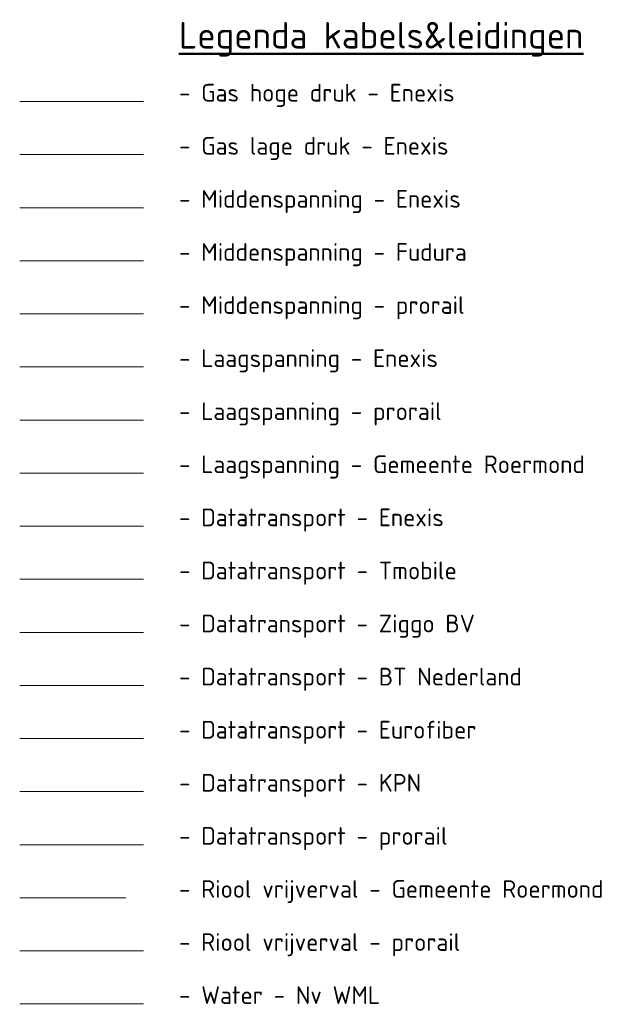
# Model space of a CAD drawing. Header units: metres. Extents: x 197355 to 199157, y 355772 to 356286.
# Tile 252 of 256: x 199140 to 199157, y 355772 to 355800. Entities that reach past the tile are written whole.
import ezdxf
from ezdxf.lldxf.tags import DXFTag

# ---------------------------------------------------------------- set-up
doc = ezdxf.new("R2010")
doc.units = ezdxf.units.M
doc.linetypes.add('RI-GWA', pattern=[18.45, 6, -1.8, 1.75, -1.8, 1.75, -1.8, 1.75, -1.8])
for name, color, linetype, lineweight in [('B-WE-KL-DATA_ENEXISNETBEHEERB.V.-G', 90, 'KL-DATA-N', 18), ('B-WE-KL-DATA_KABELBUNDEL_KPNB.V.-G', 90, 'Continuous', 18), ('B-WE-KL-DATA_TELECOM_BTNEDERLANDN.V.-G', 74, 'KL-TELECOM-ALGEMEEN-N', 18), ('B-WE-KL-DATA_TELECOM_EUROFIBERNEDERLANDB.V.-G', 98, 'KL-TELECOM-ALGEMEEN-N', 18), ('B-WE-KL-DATA_TELECOM_PRORAIL-G', 68, 'KL-TELECOM-ALGEMEEN-N', 18), ('B-WE-KL-DATA_TELECOM_TMOBILENETHERLANDSB.V.-G', 128, 'KL-TELECOM-ALGEMEEN-N', 18), ('B-WE-KL-DATA_ZIGGOB.V.-G', 94, 'KL-DATA-N', 18), ('B-WE-KL-ET_LS_ENEXISNETBEHEERB.V.-G', 190, 'KL-LS-N', 18), ('B-WE-KL-ET_LS_GEMEENTEROERMOND-G', 194, 'KL-LS-N', 18), ('B-WE-KL-ET_LS_PRORAIL-G', 198, 'KL-LS-N', 18), ('B-WE-KL-ET_MS_10 kV_ENEXISNETBEHEERB.V.-G', 130, 'KL-MS-N', 18), ('B-WE-KL-ET_MS_10 kV_FUDURA-G', 134, 'KL-MS-N', 18), ('B-WE-KL-ET_MS_PRORAIL-G', 138, 'KL-MS-N', 18), ('B-WE-KL-GAS_HD_ENEXISNETBEHEERB.V.-G', 30, 'KL-GAS-HD-N', 18), ('B-WE-KL-GAS_LD_ENEXISNETBEHEERB.V.-G', 50, 'KL-GAS-LD-N', 18), ('B-WE-KL-WATER_TRANSPORTLEIDING_NVWATERLEIDINGMAATSCHAPPIJLIMBURG-G', 170, 'KL-WATER-TR-N', 18), ('B-WE-RI-GWA_GEMEENTEROERMOND-G', 30, 'RI-GWA', 18), ('B-WE-RI-TRANSPORTLEIDING_PRORAIL-G', 10, 'RI-TRANSPORTLEIDING', 18), ('X-XX-AL-LEGENDA-T25', 7, 'Continuous', 25), ('X-XX-AL-LEGENDA-T50', 3, 'Continuous', 50)]:
    doc.layers.add(name, color=color, linetype=linetype, lineweight=lineweight)
doc.styles.add('NLCS-ISO-M200-T25', font='NLCS-ISO.ttf')
doc.styles.get("Standard").update_dxf_attribs({"font": 'isocp.shx'})
tags = doc.linetypes.add('KL-DATA-N', pattern='A,4,-1,[101,NLCS.SHX,S=0.5,R=0,X=0,Y=0],-1,4,-1,["D",Standard,S=1,R=0,X=-0.25,Y=-0.5],-1.5', length=12.5).pattern_tags.tags
tags[18] = DXFTag(74, 10)
tags = doc.linetypes.add('KL-GAS-HD-N', pattern='A,4,-1,[69,NLCS.SHX,S=0.5,R=0,X=0,Y=0],-1,4,-1,["H",Standard,S=1,R=0,X=0,Y=-0.5],-2', length=13).pattern_tags.tags
tags[18] = DXFTag(74, 10)
tags = doc.linetypes.add('KL-GAS-LD-N', pattern='A,4,-1,[69,NLCS.SHX,S=0.5,R=0,X=0,Y=0],-1,4,-1,["L",Standard,S=1,R=0,X=0.25,Y=-0.5],-2', length=13).pattern_tags.tags
tags[18] = DXFTag(74, 10)
tags = doc.linetypes.add('KL-LS-N', pattern='A,4,-1,[103,NLCS.SHX,S=0.75,R=0,X=0,Y=0],-1,4,-1,["L",Standard,S=1,R=0,X=0,Y=-0.5],-2', length=13).pattern_tags.tags
tags[18] = DXFTag(74, 10)
tags = doc.linetypes.add('KL-MS-N', pattern='A,4,-1,[103,NLCS.SHX,S=0.75,R=0,X=0,Y=0],-1,4,-1,["M",Standard,S=1,R=0,X=0,Y=-0.5],-2', length=13).pattern_tags.tags
tags[18] = DXFTag(74, 10)
doc.linetypes.add('KL-TELECOM-ALGEMEEN-N', pattern='A,7,-1,[101,NLCS.SHX,S=0.5,R=0,X=0,Y=0],-1', length=9)
doc.linetypes.add('KL-WATER-TR-N', pattern='A,7,-0.5,[168,NLCS.SHX,S=0.75,R=0,X=0.75,Y=0],-2,[168,NLCS.SHX,S=0.75,R=0,X=0.75,Y=0],-2', length=11.5)
tags = doc.linetypes.add('RI-TRANSPORTLEIDING', pattern='A,7,-2,["T",Standard,S=1.8,R=0,X=-0.5,Y=-0.9],-2,7,-2,[102,NLCS.SHX,S=1,R=180,X=0,Y=0],-2', length=22).pattern_tags.tags
tags[6] = DXFTag(74, 10)

msp = doc.modelspace()

# ---------------------------------------------------------------- linework, layer by layer
at = {"layer": 'B-WE-KL-DATA_ENEXISNETBEHEERB.V.-G', "ltscale": 0.5}
msp.add_line((199139.696, 355785.93), (199143.196, 355785.93), dxfattribs=at)
at = {"layer": 'B-WE-KL-DATA_KABELBUNDEL_KPNB.V.-G', "ltscale": 0.5}
msp.add_line((199139.696, 355778.43), (199143.196, 355778.43), dxfattribs=at)
at = {"layer": 'B-WE-KL-DATA_TELECOM_BTNEDERLANDN.V.-G', "ltscale": 0.5}
msp.add_line((199139.696, 355781.43), (199143.196, 355781.43), dxfattribs=at)
at = {"layer": 'B-WE-KL-DATA_TELECOM_EUROFIBERNEDERLANDB.V.-G', "ltscale": 0.5}
msp.add_line((199139.696, 355779.93), (199143.196, 355779.93), dxfattribs=at)
at = {"layer": 'B-WE-KL-DATA_TELECOM_PRORAIL-G', "ltscale": 0.5}
msp.add_line((199139.696, 355776.93), (199143.196, 355776.93), dxfattribs=at)
at = {"layer": 'B-WE-KL-DATA_TELECOM_TMOBILENETHERLANDSB.V.-G', "ltscale": 0.5}
msp.add_line((199139.696, 355784.43), (199143.196, 355784.43), dxfattribs=at)
at = {"layer": 'B-WE-KL-DATA_ZIGGOB.V.-G', "ltscale": 0.5}
msp.add_line((199139.696, 355782.93), (199143.196, 355782.93), dxfattribs=at)
at = {"layer": 'B-WE-KL-ET_LS_ENEXISNETBEHEERB.V.-G', "ltscale": 0.5}
msp.add_line((199139.696, 355790.43), (199143.196, 355790.43), dxfattribs=at)
at = {"layer": 'B-WE-KL-ET_LS_GEMEENTEROERMOND-G', "ltscale": 0.5}
msp.add_line((199139.696, 355787.43), (199143.196, 355787.43), dxfattribs=at)
at = {"layer": 'B-WE-KL-ET_LS_PRORAIL-G', "ltscale": 0.5}
msp.add_line((199139.696, 355788.93), (199143.196, 355788.93), dxfattribs=at)
at = {"layer": 'B-WE-KL-ET_MS_10 kV_ENEXISNETBEHEERB.V.-G', "ltscale": 0.5}
msp.add_line((199139.696, 355794.93), (199143.196, 355794.93), dxfattribs=at)
at = {"layer": 'B-WE-KL-ET_MS_10 kV_FUDURA-G', "ltscale": 0.5}
msp.add_line((199139.696, 355793.43), (199143.196, 355793.43), dxfattribs=at)
at = {"layer": 'B-WE-KL-ET_MS_PRORAIL-G', "ltscale": 0.5}
msp.add_line((199139.696, 355791.93), (199143.196, 355791.93), dxfattribs=at)
at = {"layer": 'B-WE-KL-GAS_HD_ENEXISNETBEHEERB.V.-G', "ltscale": 0.5, "flags": 128}
msp.add_lwpolyline([(199143.196, 355796.43), (199139.696, 355796.43)], dxfattribs=at)
at = {"layer": 'B-WE-KL-GAS_LD_ENEXISNETBEHEERB.V.-G', "ltscale": 0.5, "flags": 128}
msp.add_lwpolyline([(199143.196, 355797.93), (199139.696, 355797.93)], dxfattribs=at)
at = {"layer": 'B-WE-KL-WATER_TRANSPORTLEIDING_NVWATERLEIDINGMAATSCHAPPIJLIMBURG-G', "ltscale": 0.5}
msp.add_line((199139.696, 355772.43), (199143.196, 355772.43), dxfattribs=at)
at = {"layer": 'B-WE-RI-GWA_GEMEENTEROERMOND-G', "ltscale": 0.5}
msp.add_line((199139.696, 355775.43), (199143.196, 355775.43), dxfattribs=at)
at = {"layer": 'B-WE-RI-TRANSPORTLEIDING_PRORAIL-G', "ltscale": 0.5}
msp.add_line((199139.696, 355773.93), (199143.196, 355773.93), dxfattribs=at)

# ---------------------------------------------------------------- texts
at = {"layer": 'X-XX-AL-LEGENDA-T25', "style": 'NLCS-ISO-M200-T25'}
for s, p in [('- Gas hoge druk - Enexis', (199144.196, 355797.93)), ('- Gas lage druk - Enexis', (199144.196, 355796.43)), ('- Middenspanning - Enexis', (199144.196, 355794.93)), ('- Middenspanning - Fudura', (199144.196, 355793.43)), ('- Middenspanning - prorail', (199144.196, 355791.93)), ('- Laagspanning - Enexis', (199144.196, 355790.43)), ('- Laagspanning - prorail', (199144.196, 355788.93)), ('- Laagspanning - Gemeente Roermond', (199144.196, 355787.43)), ('- Datatransport - Enexis', (199144.196, 355785.93)), ('- Datatransport - Tmobile', (199144.196, 355784.43)), ('- Datatransport - Ziggo BV', (199144.196, 355782.93)), ('- Datatransport - BT Nederland', (199144.196, 355781.43)), ('- Datatransport - Eurofiber', (199144.196, 355779.93)), ('- Datatransport - KPN', (199144.196, 355778.43)), ('- Datatransport - prorail', (199144.196, 355776.93)), ('- Riool vrijverval - Gemeente Roermond', (199144.196, 355775.43)), ('- Riool vrijverval - prorail', (199144.196, 355773.93)), ('- Water - Nv WML', (199144.196, 355772.43))]:
    msp.add_text(s, height=0.5, dxfattribs=at).set_placement(p)
at = {"layer": 'X-XX-AL-LEGENDA-T50', "style": 'NLCS-ISO-M200-T25'}
msp.add_text('%%uLegenda kabels&leidingen', height=0.75, dxfattribs=at).set_placement((199144.196, 355799.43))

doc.saveas('drawing.dxf')
